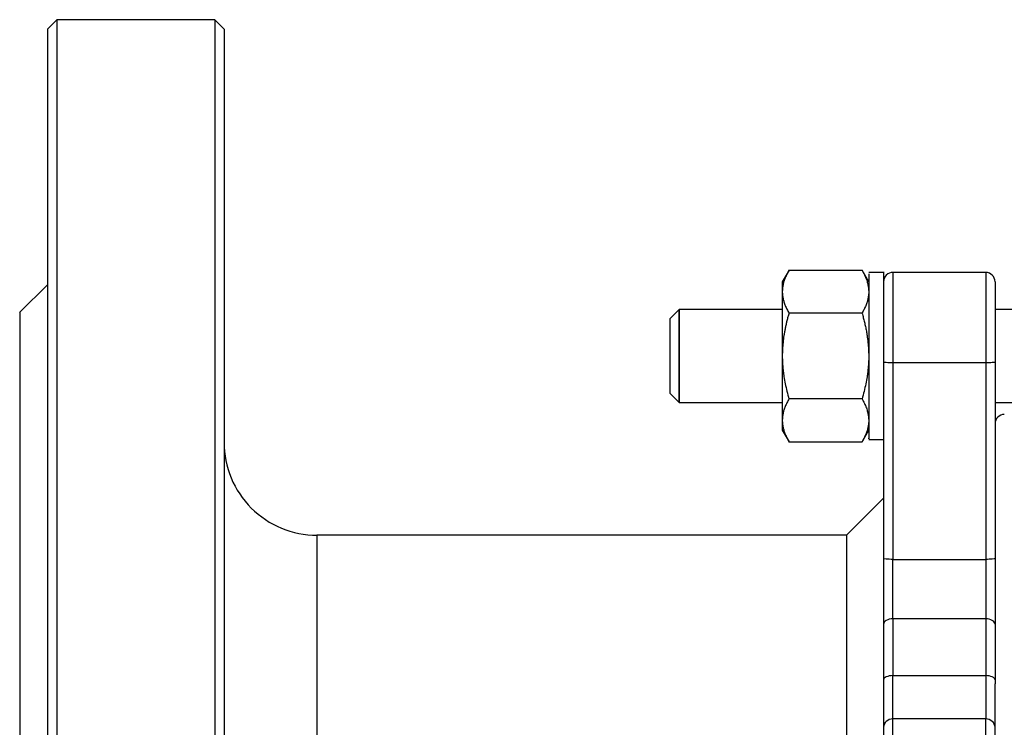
# Model space of a CAD drawing. Header units: millimetres. Extents: x -145 to 220, y -93 to 132.
# Tile 9 of 13: x -145 to -39, y 16 to 93. Entities that reach past the tile are written whole.
import ezdxf

# ---------------------------------------------------------------- set-up
doc = ezdxf.new("R2010")
doc.units = ezdxf.units.MM

msp = doc.modelspace()

# ---------------------------------------------------------------- linework, layer by layer
at = {"color": 7, "linetype": 'Continuous', "lineweight": 25}
for p, q in [((-141, 92.5), (-142, 91.5)), ((-123.99, 92.5), (-141, 92.5)), ((-141, 92.5), (-141, 0)), ((-122.99, 91.49), (-124.01, 92.5)), ((-124, 92.5), (-124, 0)), ((-142, 91.5), (-142, 0)), ((-123, 91.5), (-123, 0)), ((-62.18, 65.54), (-62.91, 64.28)), ((-62.19, 65.53), (-54.31, 65.53)), ((-53.59, 64.28), (-54.32, 65.54)), ((-51.95, 65.29), (-53.6, 65.29)), ((-40.99, 65.29), (-51, 65.29)), ((-141.99, 64), (-145.01, 60.99)), ((-74, 61.3), (-75.01, 60.29)), ((-62.9, 61.29), (-74, 61.29)), ((-54.31, 60.91), (-62.19, 60.91)), ((-4, 61.29), (-40, 61.29)), ((-41, 55.56), (-51, 55.56)), ((-51, 55.56), (-51, 34.4)), ((-41, 55.56), (-41, 34.4)), ((-40, 55.64), (-40, 34.49)), ((-75.01, 52.3), (-74, 51.29)), ((-74, 51.29), (-62.9, 51.29)), ((-54.31, 51.67), (-62.19, 51.67)), ((-52, 51.53), (-52, 34.49)), ((-40, 51.29), (-4, 51.29)), ((-62.91, 48.3), (-62.18, 47.05)), ((-54.32, 47.05), (-53.59, 48.3)), ((-62.19, 47.05), (-54.31, 47.05)), ((-53.6, 47.29), (-52, 47.29)), ((-51.99, 41), (-56, 37)), ((-56, 37), (-113, 37)), ((-51, 34.4), (-41, 34.4)), ((-41, 27.99), (-51, 27.99)), ((-51, 21.88), (-41, 21.88)), ((-51, 8.13), (-51, 17.22)), ((-41, 17.22), (-51, 17.22)), ((-41, 8.13), (-41, 17.22)), ((-52, 16.32), (-52, 8.99)), ((-40, 7.23), (-40, 16.32))]:
    msp.add_line(p, q, dxfattribs=at)
for centre, radius, start, end in [((-51, 64.29), 1, 89.5946, 180), ((-41, 64.29), 1, 0, 90), ((-39, 49), 1, 90.0187, 180), ((-113, 47), 10, 180, 270.0238)]:
    msp.add_arc(centre, radius, start, end, dxfattribs=at)
for points, knots in [([(-62.19, 65.53), (-62.22, 65.46), (-62.3, 65.32), (-62.41, 65.12), (-62.5, 64.92), (-62.59, 64.72), (-62.66, 64.52), (-62.75, 64.27), (-62.83, 63.96), (-62.89, 63.59), (-62.9, 63.34), (-62.9, 63.22)], [0, 0, 0, 0, 0.092233, 0.182434, 0.270638, 0.356885, 0.441214, 0.523668, 0.685097, 0.843735, 1, 1, 1, 1]), ([(-54.31, 65.53), (-54.27, 65.45), (-54.18, 65.29), (-54.05, 65.04), (-53.95, 64.8), (-53.85, 64.57), (-53.76, 64.29), (-53.67, 63.96), (-53.61, 63.59), (-53.6, 63.34), (-53.6, 63.22)], [0, 0, 0, 0, 0.108905, 0.215405, 0.319899, 0.422835, 0.52471, 0.684997, 0.842454, 1, 1, 1, 1]), ([(-53.6, 65.14), (-53.6, 65.14), (-53.6, 65.14), (-53.6, 63.58), (-53.6, 60.92), (-53.6, 57.49), (-53.6, 53.92), (-53.6, 50.62), (-53.6, 49.2), (-53.6, 48.5)], [0, 0, 0, 0, 0.100129, 0.250108, 0.400086, 0.550065, 0.700043, 0.850022, 1, 1, 1, 1]), ([(-52, 65.25), (-52, 65.25), (-52, 65.26), (-52, 64.87), (-52, 64.14), (-52, 63.08), (-52, 61.75), (-52, 60.2), (-52, 58.49), (-52, 56.69), (-52, 54.89), (-52, 53.12), (-52, 52.06), (-52, 51.53)], [0, 0, 0, 0, 0.057591, 0.151832, 0.246073, 0.340314, 0.434554, 0.528795, 0.623036, 0.717277, 0.811518, 0.905759, 1, 1, 1, 1]), ([(-62.9, 64.29), (-62.9, 64.29), (-62.9, 64.2), (-62.9, 63.84), (-62.9, 63.57), (-62.9, 63.22)], [0, 0, 0, 0, 0.5, 0.5, 1, 1, 1, 1]), ([(-40, 64.29), (-40, 64.25), (-40, 64.21), (-40, 63.86), (-40, 63.85)], [0, 0, 0, 0, 0.972942, 1, 1, 1, 1]), ([(-40, 64.25), (-40, 64.22), (-40, 64.16), (-40, 63.3), (-40, 61.91), (-40, 60.06), (-40, 57.91), (-40, 56.4), (-40, 55.64)], [0, 0, 0, 0, 0.146791, 0.317433, 0.488075, 0.658716, 0.829358, 1, 1, 1, 1]), ([(-62.9, 63.22), (-62.9, 62.87), (-62.9, 62.44), (-62.9, 61.45), (-62.9, 60.9), (-62.9, 59.69), (-62.9, 59.04), (-62.9, 57.69), (-62.9, 56.99), (-62.9, 56.29)], [0, 0, 0, 0, 0.25, 0.25, 0.5, 0.5, 0.75, 0.75, 1, 1, 1, 1]), ([(-62.9, 63.22), (-62.9, 63.16), (-62.9, 63.04), (-62.88, 62.85), (-62.86, 62.67), (-62.82, 62.48), (-62.78, 62.3), (-62.71, 62.04), (-62.59, 61.72), (-62.41, 61.32), (-62.26, 61.05), (-62.19, 60.91)], [0, 0, 0, 0, 0.077662, 0.155878, 0.234699, 0.31418, 0.39437, 0.475319, 0.642364, 0.817152, 1, 1, 1, 1]), ([(-53.6, 63.22), (-53.6, 63.16), (-53.6, 63.03), (-53.62, 62.85), (-53.64, 62.66), (-53.68, 62.48), (-53.72, 62.29), (-53.79, 62.04), (-53.91, 61.71), (-54.09, 61.31), (-54.24, 61.05), (-54.31, 60.91)], [0, 0, 0, 0, 0.079152, 0.157901, 0.23663, 0.315712, 0.395509, 0.476369, 0.646366, 0.820223, 1, 1, 1, 1]), ([(-145, 61), (-145, 61), (-145, 60.61), (-145, 59.05), (-145, 57.88), (-145, 54.83), (-145, 52.94), (-145, 48.5), (-145, 45.96), (-145, 40.31), (-145, 37.21), (-145, 30.57), (-145, 27.03), (-145, 19.66), (-145, 15.82), (-145, 7.98), (-145, 3.99), (-145, -3.99), (-145, -7.98), (-145, -15.82), (-145, -19.66), (-145, -27.03), (-145, -30.57), (-145, -37.21), (-145, -40.31), (-145, -45.96), (-145, -48.5), (-145, -52.94), (-145, -54.83), (-145, -57.88), (-145, -59.05), (-145, -60.61), (-145, -61), (-145, -61)], [0, 0, 0, 0, 0.0625, 0.0625, 0.125, 0.125, 0.1875, 0.1875, 0.25, 0.25, 0.3125, 0.3125, 0.375, 0.375, 0.4375, 0.4375, 0.5, 0.5, 0.5625, 0.5625, 0.625, 0.625, 0.6875, 0.6875, 0.75, 0.75, 0.8125, 0.8125, 0.875, 0.875, 0.9375, 0.9375, 1, 1, 1, 1]), ([(-74, 56.29), (-74, 56.95), (-74, 57.6), (-74, 58.81), (-74, 59.36), (-74, 60.29), (-74, 60.66), (-74, 61.16), (-74, 61.29), (-74, 61.29), (-74, 61.16), (-74, 60.66), (-74, 60.29), (-74, 59.36), (-74, 58.81), (-74, 57.6), (-74, 56.95), (-74, 56.29)], [0, 0, 0, 0, 0.125, 0.125, 0.25, 0.25, 0.375, 0.375, 0.5, 0.5, 0.625, 0.625, 0.75, 0.75, 0.875, 0.875, 1, 1, 1, 1]), ([(-62.19, 60.91), (-62.22, 60.77), (-62.3, 60.5), (-62.41, 60.09), (-62.5, 59.69), (-62.59, 59.29), (-62.66, 58.9), (-62.75, 58.39), (-62.83, 57.77), (-62.89, 57.03), (-62.9, 56.54), (-62.9, 56.29)], [0, 0, 0, 0, 0.092233, 0.182434, 0.270638, 0.356885, 0.441214, 0.523668, 0.685097, 0.843735, 1, 1, 1, 1]), ([(-54.31, 60.91), (-54.27, 60.75), (-54.18, 60.42), (-54.05, 59.94), (-53.95, 59.46), (-53.85, 58.98), (-53.76, 58.42), (-53.67, 57.77), (-53.61, 57.03), (-53.6, 56.54), (-53.6, 56.29)], [0, 0, 0, 0, 0.108905, 0.215406, 0.319899, 0.422835, 0.52471, 0.684997, 0.842454, 1, 1, 1, 1]), ([(-75, 60.29), (-75, 60.29), (-75, 60.19), (-75, 59.79), (-75, 59.49), (-75, 58.75), (-75, 58.31), (-75, 57.34), (-75, 56.82), (-75, 55.77), (-75, 55.24), (-75, 54.28), (-75, 53.83), (-75, 53.09), (-75, 52.8), (-75, 52.4), (-75, 52.29), (-75, 52.29)], [0, 0, 0, 0, 0.125, 0.125, 0.25, 0.25, 0.375, 0.375, 0.5, 0.5, 0.625, 0.625, 0.75, 0.75, 0.875, 0.875, 1, 1, 1, 1]), ([(-74, 56.29), (-74, 55.64), (-74, 54.98), (-74, 53.77), (-74, 53.22), (-74, 52.29), (-74, 51.92), (-74, 51.42), (-74, 51.29), (-74, 51.29), (-74, 51.42), (-74, 51.92), (-74, 52.29), (-74, 53.22), (-74, 53.77), (-74, 54.98), (-74, 55.64), (-74, 56.29)], [0, 0, 0, 0, 0.125, 0.125, 0.25, 0.25, 0.375, 0.375, 0.5, 0.5, 0.625, 0.625, 0.75, 0.75, 0.875, 0.875, 1, 1, 1, 1]), ([(-62.9, 56.29), (-62.9, 56.17), (-62.9, 55.93), (-62.88, 55.56), (-62.86, 55.19), (-62.82, 54.82), (-62.78, 54.45), (-62.71, 53.94), (-62.59, 53.29), (-62.41, 52.49), (-62.26, 51.95), (-62.19, 51.67)], [0, 0, 0, 0, 0.077662, 0.155878, 0.234699, 0.31418, 0.39437, 0.475319, 0.642362, 0.81715, 1, 1, 1, 1]), ([(-62.9, 56.29), (-62.9, 55.59), (-62.9, 54.9), (-62.9, 53.55), (-62.9, 52.9), (-62.9, 51.69), (-62.9, 51.13), (-62.9, 50.14), (-62.9, 49.71), (-62.9, 49.36)], [0, 0, 0, 0, 0.25, 0.25, 0.5, 0.5, 0.75, 0.75, 1, 1, 1, 1]), ([(-53.6, 56.29), (-53.6, 56.17), (-53.6, 55.92), (-53.62, 55.55), (-53.64, 55.18), (-53.68, 54.81), (-53.72, 54.44), (-53.79, 53.93), (-53.91, 53.28), (-54.09, 52.48), (-54.24, 51.94), (-54.31, 51.67)], [0, 0, 0, 0, 0.079152, 0.157901, 0.23663, 0.315712, 0.395509, 0.476369, 0.646366, 0.820223, 1, 1, 1, 1]), ([(-51, 55.56), (-51.26, 55.56), (-51.52, 55.57), (-51.89, 55.6), (-52, 55.62), (-52, 55.64)], [0, 0, 0, 0, 0.5, 0.5, 1, 1, 1, 1]), ([(-40, 55.64), (-40, 55.62), (-40.11, 55.6), (-40.48, 55.57), (-40.74, 55.56), (-41, 55.56)], [0, 0, 0, 0, 0.5, 0.5, 1, 1, 1, 1]), ([(-62.19, 51.67), (-62.22, 51.6), (-62.3, 51.47), (-62.41, 51.26), (-62.5, 51.06), (-62.59, 50.86), (-62.66, 50.67), (-62.75, 50.42), (-62.83, 50.1), (-62.89, 49.73), (-62.9, 49.49), (-62.9, 49.36)], [0, 0, 0, 0, 0.092233, 0.182434, 0.270638, 0.356885, 0.441214, 0.523668, 0.685097, 0.843735, 1, 1, 1, 1]), ([(-54.31, 51.67), (-54.27, 51.59), (-54.18, 51.43), (-54.05, 51.19), (-53.95, 50.95), (-53.85, 50.71), (-53.76, 50.43), (-53.67, 50.1), (-53.61, 49.73), (-53.6, 49.49), (-53.6, 49.36)], [0, 0, 0, 0, 0.108905, 0.215405, 0.319899, 0.422835, 0.52471, 0.684997, 0.842454, 1, 1, 1, 1]), ([(-62.9, 49.36), (-62.9, 49.01), (-62.9, 48.74), (-62.9, 48.38), (-62.9, 48.29), (-62.9, 48.29)], [0, 0, 0, 0, 0.5, 0.5, 1, 1, 1, 1]), ([(-62.9, 49.36), (-62.9, 49.3), (-62.9, 49.18), (-62.88, 49), (-62.86, 48.81), (-62.82, 48.63), (-62.78, 48.44), (-62.71, 48.19), (-62.59, 47.86), (-62.41, 47.46), (-62.26, 47.19), (-62.19, 47.05)], [0, 0, 0, 0, 0.077662, 0.155878, 0.234699, 0.31418, 0.39437, 0.475319, 0.642364, 0.817152, 1, 1, 1, 1]), ([(-62.9, 49.36), (-62.9, 49.01), (-62.9, 48.74), (-62.9, 48.38), (-62.9, 48.29), (-62.9, 48.29)], [0, 0, 0, 0, 0.5, 0.5, 1, 1, 1, 1]), ([(-53.6, 49.36), (-53.6, 49.3), (-53.6, 49.18), (-53.62, 48.99), (-53.64, 48.81), (-53.68, 48.62), (-53.72, 48.44), (-53.79, 48.18), (-53.91, 47.86), (-54.09, 47.46), (-54.24, 47.19), (-54.31, 47.05)], [0, 0, 0, 0, 0.079152, 0.157901, 0.23663, 0.315712, 0.395509, 0.476369, 0.646366, 0.820223, 1, 1, 1, 1]), ([(-53.6, 48.5), (-53.6, 47.95), (-53.6, 47.22), (-53.6, 47.4), (-53.6, 47.44)], [0, 0, 0, 0, 0.750538, 1, 1, 1, 1]), ([(-56, 37), (-56, 36.94), (-56, 36.82), (-56, 35.83), (-56, 34.28), (-56, 32.13), (-56, 29.44), (-56, 26.24), (-56, 22.59), (-56, 18.56), (-56, 14.19), (-56, 11.05), (-56, 9.35), (-56, 9.24)], [0, 0, 0, 0, 0.099292, 0.198583, 0.297875, 0.397166, 0.496458, 0.595749, 0.695041, 0.794332, 0.893624, 0.992915, 1, 1, 1, 1]), ([(-52, 34.49), (-52, 33.25), (-52, 32), (-52, 29.6), (-52, 28.46), (-52, 27.43)], [0, 0, 0, 0, 0.5, 0.5, 1, 1, 1, 1]), ([(-51, 34.4), (-51.26, 34.4), (-51.52, 34.41), (-51.89, 34.44), (-52, 34.46), (-52, 34.49)], [0, 0, 0, 0, 0.5, 0.5, 1, 1, 1, 1]), ([(-51, 27.99), (-51, 28.93), (-51, 29.97), (-51, 32.14), (-51, 33.28), (-51, 34.4)], [0, 0, 0, 0, 0.5, 0.5, 1, 1, 1, 1]), ([(-40, 34.49), (-40, 34.46), (-40.11, 34.44), (-40.48, 34.41), (-40.74, 34.4), (-41, 34.4)], [0, 0, 0, 0, 0.5, 0.5, 1, 1, 1, 1]), ([(-41, 34.4), (-41, 33.28), (-41, 32.14), (-41, 29.97), (-41, 28.93), (-41, 27.99)], [0, 0, 0, 0, 0.5, 0.5, 1, 1, 1, 1]), ([(-40, 34.49), (-40, 34.38), (-40, 34.18), (-40, 33.87), (-40, 33.56), (-40, 33.26), (-40, 32.95), (-40, 32.44), (-40, 31.73), (-40, 30.82), (-40, 29.94), (-40, 29.18), (-40, 28.53), (-40, 27.99), (-40, 27.65), (-40, 27.48)], [0, 0, 0, 0, 0.041717, 0.083373, 0.125001, 0.166632, 0.208301, 0.250039, 0.374988, 0.500012, 0.624961, 0.749986, 0.833351, 0.916602, 1, 1, 1, 1]), ([(-51, 27.99), (-51.26, 27.99), (-51.52, 27.93), (-51.89, 27.73), (-52, 27.58), (-52, 27.43)], [0, 0, 0, 0, 0.5, 0.5, 1, 1, 1, 1]), ([(-40, 27.43), (-40, 27.58), (-40.11, 27.73), (-40.48, 27.93), (-40.74, 27.99), (-41, 27.99)], [0, 0, 0, 0, 0.5, 0.5, 1, 1, 1, 1]), ([(-51, 21.88), (-51.26, 21.88), (-51.52, 21.83), (-51.89, 21.67), (-52, 21.56), (-52, 21.44)], [0, 0, 0, 0, 0.5, 0.5, 1, 1, 1, 1]), ([(-52, 21.44), (-52, 20.33), (-52, 19.31), (-52, 17.57), (-52, 16.85), (-52, 16.32)], [0, 0, 0, 0, 0.5, 0.5, 1, 1, 1, 1]), ([(-51, 17.22), (-51, 17.7), (-51, 18.36), (-51, 19.94), (-51, 20.87), (-51, 21.88)], [0, 0, 0, 0, 0.5, 0.5, 1, 1, 1, 1]), ([(-41, 21.88), (-41, 20.87), (-41, 19.94), (-41, 18.36), (-41, 17.7), (-41, 17.22)], [0, 0, 0, 0, 0.5, 0.5, 1, 1, 1, 1]), ([(-40, 21.44), (-40, 21.56), (-40.11, 21.67), (-40.48, 21.83), (-40.74, 21.88), (-41, 21.88)], [0, 0, 0, 0, 0.5, 0.5, 1, 1, 1, 1]), ([(-40, 16.32), (-40, 16.81), (-40, 17.47), (-40, 19.05), (-40, 19.97), (-40, 20.99)], [0, 0, 0, 0, 0.5, 0.5, 1, 1, 1, 1]), ([(-51, 17.22), (-51.26, 17.22), (-51.52, 17.12), (-51.89, 16.79), (-52, 16.55), (-52, 16.32)], [0, 0, 0, 0, 0.5, 0.5, 1, 1, 1, 1]), ([(-40, 16.32), (-40, 16.55), (-40.11, 16.79), (-40.48, 17.12), (-40.74, 17.22), (-41, 17.22)], [0, 0, 0, 0, 0.5, 0.5, 1, 1, 1, 1])]:
    msp.add_open_spline(points, degree=3, knots=knots, dxfattribs=at)
at = {"color": 1, "linetype": 'Continuous', "lineweight": 25}
for points, knots in [([(-51, 65.25), (-51, 65.21), (-51, 65.14), (-51, 64.18), (-51, 62.61), (-51, 60.53), (-51, 58.11), (-51, 56.41), (-51, 55.56)], [0, 0, 0, 0, 0.146259, 0.317007, 0.487755, 0.658504, 0.829252, 1, 1, 1, 1]), ([(-41, 65.25), (-41, 65.21), (-41, 65.14), (-41, 64.18), (-41, 62.61), (-41, 60.53), (-41, 58.11), (-41, 56.41), (-41, 55.56)], [0, 0, 0, 0, 0.1462588, 0.317007, 0.4877553, 0.6585035, 0.8292518, 1, 1, 1, 1]), ([(-113, 37), (-113, 37), (-113, 36.76), (-113, 35.82), (-113, 35.11), (-113, 33.26), (-113, 32.11), (-113, 29.42), (-113, 27.88), (-113, 24.45), (-113, 22.57), (-113, 18.54), (-113, 16.4), (-113, 11.92), (-113, 9.59), (-113, 4.84), (-113, 2.42), (-113, 0)], [0, 0, 0, 0, 0.125, 0.125, 0.25, 0.25, 0.375, 0.375, 0.5, 0.5, 0.625, 0.625, 0.75, 0.75, 0.875, 0.875, 1, 1, 1, 1])]:
    msp.add_open_spline(points, degree=3, knots=knots, dxfattribs=at)
at = {"color": 7, "linetype": 'Continuous', "lineweight": 25}
for points in [[(-40, 48.88), (-40, 48.88), (-40, 48.88), (-40, 48.87)], [(-51, 27.99), (-51, 26.04), (-51, 24), (-51, 21.88)], [(-41, 27.99), (-41, 26.04), (-41, 24), (-41, 21.88)], [(-52, 27.43), (-52, 25.52), (-52, 23.52), (-52, 21.44)], [(-40, 27.48), (-40, 25.55), (-40, 23.53), (-40, 21.44)], [(-40, 21.44), (-40, 21.44), (-40, 21.43), (-40, 21.42)], [(-40, 21.42), (-40, 21.27), (-40, 21.13), (-40, 20.98)]]:
    msp.add_open_spline(points, degree=3, dxfattribs=at)

doc.saveas('drawing.dxf')
